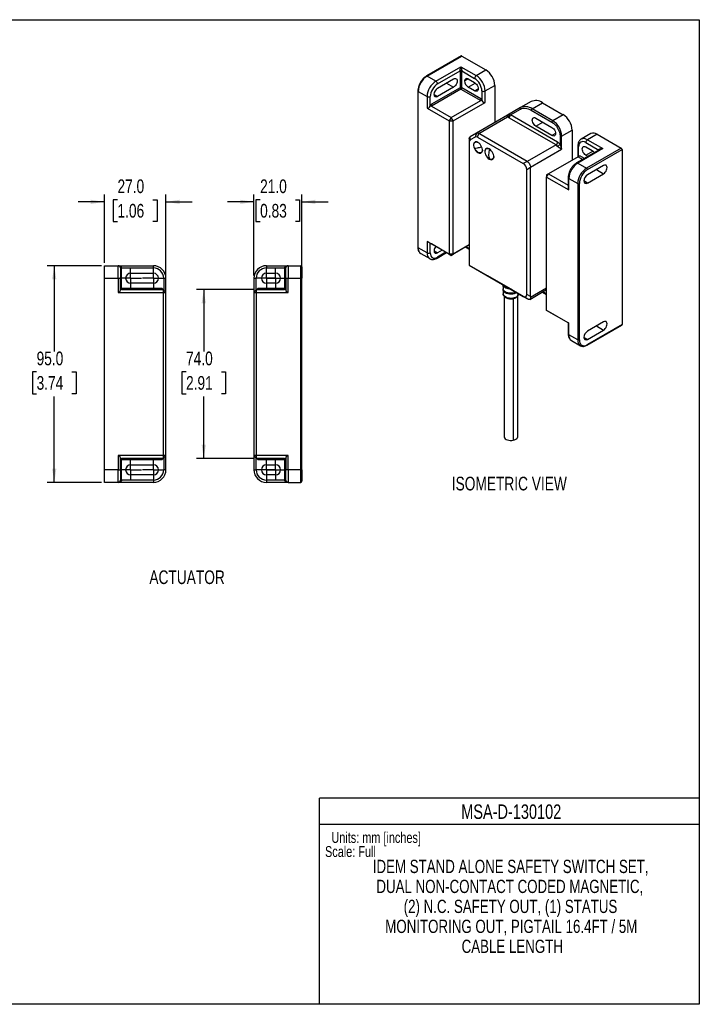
# Model space of a CAD drawing. Header units: millimetres. Extents: x 0 to 559, y 0 to 432.
# Tile 2 of 2: x 261 to 559, y 0 to 432. Entities that reach past the tile are written whole.
import ezdxf

# ---------------------------------------------------------------- set-up
doc = ezdxf.new("R2010")
doc.units = ezdxf.units.MM
doc.linetypes.add('CENTERX2', pattern=[20.32, 12.7, -2.54, 2.54, -2.54])
doc.layers.add('CENTER', color=40, linetype='CENTERX2')
doc.layers.add('DIMENSIONS', color=140, linetype='Continuous', lineweight=25)
doc.layers.add('TEXT', color=140, linetype='Continuous', lineweight=25)
doc.styles.add('SLDTEXTSTYLE0', font='TXT', dxfattribs={"width": 0.75})
doc.dimstyles.new('SLDDIMSTYLE1', dxfattribs={"dimtxt": 6, "dimasz": 6, "dimexe": 0, "dimexo": 0.0625, "dimgap": 1.5, "dimtad": 0, "dimtih": 1, "dimtoh": 1, "dimdec": 1, "dimrnd": 1e-09, "dimzin": 4, "dimdsep": 46, "dimtxsty": 'SLDTEXTSTYLE0', "dimsah": 1, "dimcen": 0.09, "dimadec": 0, "dimazin": 1, "dimtfac": 1, "dimtdec": 1, "dimtofl": 0, "dimtmove": 0, "dimatfit": 3, "dimfxl": 0, "dimfrac": 2, "dimtolj": 1, "dimtzin": 12, "dimarcsym": 0})
doc.dimstyles.new('SLDDIMSTYLE2', dxfattribs={"dimtxt": 6, "dimasz": 6, "dimexe": 0, "dimexo": 0.0625, "dimgap": 1.5, "dimtad": 0, "dimtih": 1, "dimtoh": 1, "dimdec": 1, "dimrnd": 1e-09, "dimzin": 4, "dimdsep": 46, "dimtxsty": 'SLDTEXTSTYLE0', "dimsah": 1, "dimcen": 0.09, "dimadec": 0, "dimazin": 1, "dimtfac": 1, "dimtdec": 1, "dimtmove": 0, "dimatfit": 0, "dimfxl": 0, "dimfrac": 2, "dimtolj": 1, "dimtzin": 12, "dimarcsym": 0})

# ---------------------------------------------------------------- blocks, each defined once
blk = doc.blocks.new('SW_NOTE_0')
at = {"layer": 'TEXT', "color": 0, "char_height": 6, "attachment_point": 1, "style": 'SLDTEXTSTYLE0'}
for s, insert in [('NOTES:', (0, 7.73)), ('1. DIMENSIONS CAN BE CHANGED BY MANUFACTURER WITHOUT NOTICE.', (4.5, -7.78)), ('2. DIMENSIONS DO NOT IMPLY TOLERANCE.', (4.5, -23.3))]:
    blk.add_mtext(s, dxfattribs=dict(at, insert=insert))
blk = doc.blocks.new('SW_NOTE_0_1')
at = {"layer": 'TEXT', "color": 0, "char_height": 5.8208, "attachment_point": 2, "style": 'SLDTEXTSTYLE0'}
for s, insert in [('IDEM STAND ALONE SAFETY SWITCH SET,', (72.21, 7.5)), ('DUAL NON-CONTACT CODED MAGNETIC,', (71.84, -1.26)), ('(2) N.C. SAFETY OUT, (1) STATUS', (72.14, -10.02)), ('MONITORING OUT, PIGTAIL 16.4FT / 5M', (72.49, -18.78)), ('CABLE LENGTH', (72.92, -27.54))]:
    blk.add_mtext(s, dxfattribs=dict(at, insert=insert))
blk = doc.blocks.new('_D_8')
at = {"layer": 'DIMENSIONS'}
for p, q in [((296.5, 323.91), (272.59, 323.91)), ((275.77, 323.91), (275.77, 286.27)), ((268.01, 277.3), (266.18, 277.3)), ((266.18, 277.3), (266.18, 267.77)), ((283.52, 277.3), (285.35, 277.3)), ((285.35, 277.3), (285.35, 267.77)), ((266.18, 267.77), (268.01, 267.77)), ((285.35, 267.77), (283.52, 267.77)), ((275.77, 228.91), (275.77, 266.55)), ((296.5, 228.91), (272.59, 228.91))]:
    blk.add_line(p, q, dxfattribs=at)
for points in [[(275.77, 323.91), (274.84, 317.91), (276.69, 317.91)], [(275.77, 228.91), (276.69, 234.91), (274.84, 234.91)]]:
    blk.add_solid(points, dxfattribs=at)
at = {"layer": 'DIMENSIONS', "char_height": 6, "attachment_point": 1, "style": 'SLDTEXTSTYLE0'}
for s, insert in [('95.0', (268.01, 286.25)), ('3.74', (268.01, 275.51))]:
    blk.add_mtext(s, dxfattribs=dict(at, insert=insert))
blk = doc.blocks.new('_D_9')
at = {"layer": 'DIMENSIONS'}
for p, q in [((297.77, 325.18), (297.77, 355.09)), ((324.77, 313.48), (324.77, 355.09)), ((297.77, 351.91), (286.23, 351.91)), ((303.51, 352.8), (301.68, 352.8)), ((301.68, 352.8), (301.68, 343.27)), ((319.02, 352.8), (320.85, 352.8)), ((320.85, 352.8), (320.85, 343.27)), ((324.77, 351.91), (336.3, 351.91)), ((301.68, 343.27), (303.51, 343.27)), ((320.85, 343.27), (319.02, 343.27))]:
    blk.add_line(p, q, dxfattribs=at)
for points in [[(297.77, 351.91), (291.77, 352.84), (291.77, 350.99)], [(324.77, 351.91), (330.77, 350.99), (330.77, 352.84)]]:
    blk.add_solid(points, dxfattribs=at)
at = {"layer": 'DIMENSIONS', "char_height": 6, "attachment_point": 1, "style": 'SLDTEXTSTYLE0'}
for s, insert in [('27.0', (303.51, 361.75)), ('1.06', (303.51, 351.01))]:
    blk.add_mtext(s, dxfattribs=dict(at, insert=insert))
blk = doc.blocks.new('SW_CENTERMARKSYMBOL_4')
at = {"layer": 'CENTER', "color": 0}
for p, q in [((0, 2.54), (0, 4.74)), ((-2.54, 0), (-4.74, 0)), ((0, 0), (-2.54, 0)), ((0, 0), (0, 2.54)), ((0, 0), (0, -2.54)), ((0, 0), (2.54, 0)), ((2.54, 0), (4.74, 0)), ((0, -2.54), (0, -4.74))]:
    blk.add_line(p, q, dxfattribs=at)
blk = doc.blocks.new('SW_CENTERMARKSYMBOL_5')
at = {"layer": 'CENTER', "color": 0}
for p, q in [((0, 2.54), (0, 4.74)), ((-2.54, 0), (-4.74, 0)), ((0, 0), (-2.54, 0)), ((0, 0), (0, 2.54)), ((0, 0), (0, -2.54)), ((0, 0), (2.54, 0)), ((2.54, 0), (4.74, 0)), ((0, -2.54), (0, -4.74))]:
    blk.add_line(p, q, dxfattribs=at)
blk = doc.blocks.new('SW_CENTERMARKSYMBOL_6')
at = {"layer": 'CENTER', "color": 0}
for p, q in [((0, 2.54), (0, 4.74)), ((-2.54, 0), (-4.74, 0)), ((0, 0), (-2.54, 0)), ((0, 0), (0, 2.54)), ((0, 0), (0, -2.54)), ((0, 0), (2.54, 0)), ((2.54, 0), (4.74, 0)), ((0, -2.54), (0, -4.74))]:
    blk.add_line(p, q, dxfattribs=at)
blk = doc.blocks.new('SW_CENTERMARKSYMBOL_7')
at = {"layer": 'CENTER', "color": 0}
for p, q in [((0, 2.54), (0, 4.74)), ((-2.54, 0), (-4.74, 0)), ((0, 0), (-2.54, 0)), ((0, 0), (0, 2.54)), ((0, 0), (0, -2.54)), ((0, 0), (2.54, 0)), ((2.54, 0), (4.74, 0)), ((0, -2.54), (0, -4.74))]:
    blk.add_line(p, q, dxfattribs=at)
blk = doc.blocks.new('_D_10')
at = {"layer": 'DIMENSIONS'}
for p, q in [((363.35, 319.68), (363.35, 355.09)), ((384.35, 321.88), (384.35, 355.09)), ((363.35, 351.91), (351.81, 351.91)), ((366.09, 352.8), (364.26, 352.8)), ((364.26, 352.8), (364.26, 343.27)), ((381.61, 352.8), (383.44, 352.8)), ((383.44, 352.8), (383.44, 343.27)), ((384.35, 351.91), (395.89, 351.91)), ((364.26, 343.27), (366.09, 343.27)), ((383.44, 343.27), (381.61, 343.27))]:
    blk.add_line(p, q, dxfattribs=at)
for points in [[(363.35, 351.91), (357.35, 352.84), (357.35, 350.99)], [(384.35, 351.91), (390.35, 350.99), (390.35, 352.84)]]:
    blk.add_solid(points, dxfattribs=at)
at = {"layer": 'DIMENSIONS', "char_height": 6, "attachment_point": 1, "style": 'SLDTEXTSTYLE0'}
for s, insert in [('21.0', (366.09, 361.75)), ('0.83', (366.09, 351.01))]:
    blk.add_mtext(s, dxfattribs=dict(at, insert=insert))
blk = doc.blocks.new('_D_11')
at = {"layer": 'DIMENSIONS'}
for p, q in [((363.28, 313.41), (338.17, 313.41)), ((341.35, 313.41), (341.35, 286.27)), ((333.59, 277.3), (331.76, 277.3)), ((331.76, 277.3), (331.76, 267.77)), ((349.11, 277.3), (350.94, 277.3)), ((350.94, 277.3), (350.94, 267.77)), ((331.76, 267.77), (333.59, 267.77)), ((350.94, 267.77), (349.11, 267.77)), ((341.35, 239.41), (341.35, 266.55)), ((363.28, 239.41), (338.17, 239.41))]:
    blk.add_line(p, q, dxfattribs=at)
for points in [[(341.35, 313.41), (340.43, 307.41), (342.27, 307.41)], [(341.35, 239.41), (342.27, 245.41), (340.43, 245.41)]]:
    blk.add_solid(points, dxfattribs=at)
at = {"layer": 'DIMENSIONS', "char_height": 6, "attachment_point": 1, "style": 'SLDTEXTSTYLE0'}
for s, insert in [('74.0', (333.59, 286.25)), ('2.91', (333.59, 275.51))]:
    blk.add_mtext(s, dxfattribs=dict(at, insert=insert))
blk = doc.blocks.new('SW_CENTERMARKSYMBOL_8')
at = {"layer": 'CENTER', "color": 0}
for p, q in [((0, 2.54), (0, 4.74)), ((-2.54, 0), (-4.74, 0)), ((0, 0), (-2.54, 0)), ((0, 0), (0, 2.54)), ((0, 0), (0, -2.54)), ((0, 0), (2.54, 0)), ((2.54, 0), (4.74, 0)), ((0, -2.54), (0, -4.74))]:
    blk.add_line(p, q, dxfattribs=at)
blk = doc.blocks.new('SW_CENTERMARKSYMBOL_9')
at = {"layer": 'CENTER', "color": 0}
for p, q in [((0, 2.54), (0, 4.74)), ((-2.54, 0), (-4.74, 0)), ((0, 0), (-2.54, 0)), ((0, 0), (0, 2.54)), ((0, 0), (0, -2.54)), ((0, 0), (2.54, 0)), ((2.54, 0), (4.74, 0)), ((0, -2.54), (0, -4.74))]:
    blk.add_line(p, q, dxfattribs=at)
blk = doc.blocks.new('SW_CENTERMARKSYMBOL_10')
at = {"layer": 'CENTER', "color": 0}
for p, q in [((0, 2.54), (0, 4.74)), ((-2.54, 0), (-4.74, 0)), ((0, 0), (-2.54, 0)), ((0, 0), (0, 2.54)), ((0, 0), (0, -2.54)), ((0, 0), (2.54, 0)), ((2.54, 0), (4.74, 0)), ((0, -2.54), (0, -4.74))]:
    blk.add_line(p, q, dxfattribs=at)
blk = doc.blocks.new('SW_CENTERMARKSYMBOL_11')
at = {"layer": 'CENTER', "color": 0}
for p, q in [((0, 2.54), (0, 4.74)), ((-2.54, 0), (-4.74, 0)), ((0, 0), (-2.54, 0)), ((0, 0), (0, 2.54)), ((0, 0), (0, -2.54)), ((0, 0), (2.54, 0)), ((2.54, 0), (4.74, 0)), ((0, -2.54), (0, -4.74))]:
    blk.add_line(p, q, dxfattribs=at)

msp = doc.modelspace()

# ---------------------------------------------------------------- linework, layer by layer
at = {"color": 7, "linetype": 'Continuous'}
for p, q in [((0, 431.8), (558.8, 431.8)), ((558.8, 431.8), (558.8, 0)), ((558.8, 0), (0, 0))]:
    msp.add_line(p, q, dxfattribs=at)
for p, q in [((454.3, 415.89), (439.1, 407.11)), ((439.35, 407.09), (454.55, 415.86)), ((454.55, 415.86), (465.16, 409.74)), ((443.24, 404.84), (454.2, 411.17)), ((454.2, 411.17), (460.91, 407.29)), ((443.24, 404.84), (439.35, 407.09)), ((443.94, 403.62), (453.84, 409.33)), ((453.84, 409.33), (453.84, 401.98)), ((454.55, 409.33), (460.21, 406.06)), ((454.55, 401.98), (454.55, 409.33)), ((460.91, 407.29), (465.16, 409.74)), ((453.84, 401.98), (441.26, 394.72)), ((443.94, 401.74), (451.01, 405.82)), ((451.01, 402.23), (443.94, 398.14)), ((447.9, 404.02), (451.01, 402.23)), ((462.89, 397.16), (454.55, 401.98)), ((455.82, 404.92), (457.38, 405.82)), ((457.38, 405.82), (460.21, 404.19)), ((457.38, 402.23), (460.47, 404.01)), ((460.21, 400.59), (457.38, 402.23)), ((464.8, 400.55), (469.05, 403)), ((469.05, 403), (469.05, 386.67)), ((435.31, 400.55), (435.31, 331.96)), ((435.46, 400.35), (439.35, 398.1)), ((435.46, 331.76), (435.46, 400.35)), ((439.35, 398.1), (439.35, 393.04)), ((440.76, 393.86), (440.76, 398.1)), ((454.2, 401.37), (441.26, 393.9)), ((442.39, 399.04), (443.94, 398.14)), ((454.2, 401.37), (462.89, 396.35)), ((460.21, 400.59), (461.76, 401.49)), ((463.39, 400.55), (463.39, 396.31)), ((464.8, 395.49), (464.8, 400.55)), ((439.35, 393.04), (449.1, 387.41)), ((441.26, 394.72), (440.76, 393.86)), ((441.26, 393.9), (449.95, 388.88)), ((449.95, 388.88), (462.89, 396.35)), ((450.8, 387.41), (464.8, 395.49)), ((462.89, 397.16), (463.39, 396.31)), ((480.41, 393.24), (474.64, 389.9)), ((485.01, 395.89), (480.41, 393.24)), ((485.41, 392.74), (490.01, 395.39)), ((490.01, 395.39), (499.1, 390.14)), ((449.95, 388.88), (449.1, 387.41)), ((450.8, 387.41), (449.95, 388.88)), ((474.64, 389.9), (460.99, 382.03)), ((461.99, 381.93), (474.68, 389.25)), ((474.61, 389.85), (474.64, 389.9)), ((474.64, 389.9), (474.74, 389.95)), ((495.92, 376.88), (475.2, 388.83)), ((475.91, 390.06), (480.31, 392.6)), ((496.62, 378.1), (475.91, 390.06)), ((485.06, 392.13), (494.15, 386.88)), ((494.5, 387.49), (485.41, 392.74)), ((487.08, 388.67), (494.15, 384.59)), ((499.1, 390.14), (494.5, 387.49)), ((449.1, 387.41), (449.1, 328.94)), ((449.1, 387.41), (450.8, 387.41)), ((450.8, 328.94), (450.8, 387.41)), ((487.08, 385.08), (490.19, 386.88)), ((494.15, 381), (487.08, 385.08)), ((460.97, 382.01), (458.31, 380.48)), ((458.31, 379.09), (458.31, 380.48)), ((460.47, 380.34), (458.31, 379.09)), ((460.97, 382.01), (460.47, 380.34)), ((461.53, 380.23), (462.03, 381.91)), ((461.53, 380.23), (481.55, 368.68)), ((483.24, 369.66), (462.03, 381.91)), ((495.7, 381.9), (494.15, 381)), ((497.68, 380.76), (497.68, 377.16)), ((498.39, 380.76), (502.99, 383.41)), ((498.39, 375.04), (498.39, 380.76)), ((502.99, 383.41), (502.99, 370.18)), ((511.2, 381.84), (506.95, 379.4)), ((513.95, 381.57), (509.7, 379.12)), ((513.95, 381.57), (524.55, 375.45)), ((457.87, 379.51), (457.87, 378.12)), ((457.87, 378.12), (457.87, 324.13)), ((460.73, 378.24), (460.44, 378.07)), ((495.92, 376.88), (483.33, 369.61)), ((505.52, 376.47), (505.52, 371.65)), ((505.81, 371.82), (505.81, 376.06)), ((509, 377.9), (514.65, 374.63)), ((509, 376.02), (511.83, 374.39)), ((509.7, 379.12), (516.42, 375.25)), ((461.83, 373.57), (461.69, 373.49)), ((463.07, 373.47), (463.26, 373.5)), ((463.09, 373.48), (463.38, 373.65)), ((465.68, 375.38), (465.39, 375.21)), ((484.74, 367.16), (498.39, 375.04)), ((505.6, 371.69), (492.66, 364.22)), ((515.17, 374.86), (504.96, 368.97)), ((516.42, 375.25), (505.46, 368.92)), ((505.6, 371.69), (507.64, 370.52)), ((508.35, 370.92), (506.31, 372.1)), ((509, 372.43), (512.09, 374.21)), ((509.98, 371.86), (509, 372.43)), ((524.55, 375.45), (509.35, 366.67)), ((509.7, 366.06), (524.91, 374.84)), ((514.65, 374.63), (514.71, 374.59)), ((514.65, 374.63), (514.65, 374.56)), ((524.91, 374.84), (524.91, 298.08)), ((466.78, 370.71), (466.64, 370.63)), ((468.02, 370.61), (468.21, 370.64)), ((468.04, 370.62), (468.33, 370.79)), ((483.24, 369.66), (481.55, 368.68)), ((483.05, 366.08), (484.74, 367.06)), ((484.74, 310.35), (484.74, 367.06)), ((505.46, 368.92), (509.35, 366.67)), ((516.77, 367.86), (509.7, 363.77)), ((483.05, 311.33), (483.05, 366.08)), ((491.81, 362.75), (492.66, 364.22)), ((492.66, 364.22), (491.81, 363.73)), ((491.81, 363.73), (491.81, 362.75)), ((491.81, 304.29), (491.81, 362.75)), ((491.81, 362.75), (501.57, 357.12)), ((492.66, 364.22), (501.28, 359.25)), ((509.7, 360.18), (516.77, 364.26)), ((513.66, 366.06), (516.77, 364.26)), ((501.28, 362.59), (501.28, 357.77)), ((501.57, 362.18), (505.46, 359.94)), ((501.57, 357.12), (501.57, 362.18)), ((505.46, 359.94), (505.46, 291.35)), ((506.17, 291.35), (506.17, 359.94)), ((509.7, 360.18), (508.15, 361.08)), ((449.1, 328.94), (439.35, 334.58)), ((439.35, 334.58), (439.35, 329.51)), ((440.76, 333.76), (441.26, 333.47)), ((440.76, 329.51), (440.76, 333.76)), ((449.95, 328.45), (441.26, 333.47)), ((441.26, 333.47), (441.26, 333.47)), ((457.87, 333.03), (449.95, 328.45)), ((457.87, 333.03), (450.8, 328.94)), ((439.35, 329.51), (435.46, 331.76)), ((436.6, 329.24), (440.49, 327)), ((442.39, 330.45), (443.94, 329.56)), ((443.74, 327.22), (447.91, 329.63)), ((445.99, 330.74), (443.94, 329.56)), ((447.62, 329.8), (443.94, 327.68)), ((450.8, 328.94), (449.1, 328.94)), ((449.1, 328.94), (449.95, 328.45)), ((449.95, 328.45), (450.8, 328.94)), ((456.24, 332.08), (457.87, 331.14)), ((457.87, 331.47), (456.53, 332.25)), ((297.77, 318.41), (297.77, 323.91)), ((297.77, 323.91), (303.77, 323.91)), ((303.77, 318.41), (303.77, 323.91)), ((303.77, 323.91), (319.27, 323.91)), ((319.27, 322.91), (319.27, 323.91)), ((368.85, 323.91), (368.85, 322.91)), ((368.85, 323.91), (378.35, 323.91)), ((378.35, 323.91), (378.35, 318.41)), ((378.35, 323.91), (383.85, 323.91)), ((383.85, 323.91), (383.85, 318.41)), ((457.87, 324.13), (481.55, 310.46)), ((457.87, 324.13), (465.65, 319.64)), ((304.77, 322.91), (305.27, 322.91)), ((305.27, 313.91), (305.27, 322.91)), ((305.27, 322.91), (319.27, 322.91)), ((309.27, 320.61), (319.27, 320.61)), ((368.85, 322.91), (376.85, 322.91)), ((368.85, 320.61), (372.85, 320.61)), ((376.85, 322.91), (376.85, 313.91)), ((376.85, 322.91), (377.35, 322.91)), ((297.77, 234.41), (297.77, 318.41)), ((297.77, 318.41), (303.77, 318.41)), ((303.77, 318.41), (304.77, 318.41)), ((303.77, 318.41), (303.77, 312.21)), ((304.77, 313.21), (304.77, 318.41)), ((319.27, 316.21), (309.27, 316.21)), ((323.77, 318.41), (323.77, 313.21)), ((323.77, 318.41), (324.77, 318.41)), ((324.77, 312.21), (324.77, 318.41)), ((363.35, 318.41), (364.35, 318.41)), ((363.35, 318.41), (363.35, 312.21)), ((364.35, 313.21), (364.35, 318.41)), ((372.85, 316.21), (368.85, 316.21)), ((377.35, 318.41), (378.35, 318.41)), ((377.35, 318.41), (377.35, 313.21)), ((378.35, 312.21), (378.35, 318.41)), ((378.35, 318.41), (383.85, 318.41)), ((383.85, 318.41), (384.35, 318.41)), ((383.85, 318.41), (383.85, 234.41)), ((384.35, 234.41), (384.35, 318.41)), ((476.91, 313.14), (466.01, 319.43)), ((483.54, 309.31), (469.96, 317.15)), ((469.96, 317.15), (476.68, 313.27)), ((472.65, 315.6), (472.7, 313.79)), ((303.77, 312.21), (323.57, 312.21)), ((305.27, 313.91), (304.77, 313.91)), ((305.27, 313.41), (305.27, 313.91)), ((323.07, 313.91), (305.27, 313.91)), ((305.27, 313.41), (323.57, 313.41)), ((323.57, 313.41), (323.07, 313.91)), ((323.57, 313.41), (323.57, 312.21)), ((324.77, 312.21), (323.57, 313.41)), ((323.57, 312.21), (323.57, 240.61)), ((323.57, 312.21), (324.77, 312.21)), ((324.77, 240.61), (324.77, 312.21)), ((364.55, 313.41), (363.35, 312.21)), ((363.35, 312.21), (364.55, 312.21)), ((363.35, 312.21), (363.35, 240.61)), ((364.55, 313.41), (365.05, 313.91)), ((364.55, 312.21), (364.55, 313.41)), ((364.55, 313.41), (376.85, 313.41)), ((364.55, 240.61), (364.55, 312.21)), ((364.55, 312.21), (378.35, 312.21)), ((376.85, 313.91), (365.05, 313.91)), ((377.35, 313.91), (376.85, 313.91)), ((376.85, 313.91), (376.85, 313.41)), ((472.71, 313.33), (472.76, 311.51)), ((473.72, 314.76), (473.77, 314.79)), ((476.68, 313.27), (476.68, 313.27)), ((479.11, 311.87), (479.08, 310.63)), ((479.48, 311.51), (479.48, 311.65)), ((484.74, 310.35), (483.05, 311.33)), ((484.43, 309.15), (491.81, 313.41)), ((491.81, 314.09), (484.76, 310.01)), ((489.99, 312.36), (491.81, 311.3)), ((491.81, 311.47), (490.14, 312.44)), ((473.12, 310.56), (473.12, 248.98)), ((477.17, 309.54), (477.17, 247.36)), ((479.12, 248.98), (479.12, 310.57)), ((481.55, 310.46), (483.66, 309.24)), ((501.57, 298.66), (491.81, 304.29)), ((492.66, 303.8), (491.81, 304.29)), ((501.28, 298.82), (492.66, 303.8)), ((501.28, 298.82), (501.28, 294)), ((501.57, 293.59), (501.57, 298.66)), ((516.77, 299.27), (509.7, 295.19)), ((524.91, 298.08), (509.7, 289.31)), ((509.6, 289.08), (524.8, 297.85)), ((509.7, 291.59), (516.77, 295.67)), ((513.66, 297.47), (516.77, 295.67)), ((505.46, 291.35), (501.57, 293.59)), ((502.68, 291.1), (502.71, 291.07)), ((502.71, 291.07), (506.6, 288.83)), ((509.7, 291.59), (508.15, 292.49)), ((506.6, 288.83), (506.84, 288.74)), ((506.6, 288.83), (506.8, 288.73)), ((323.57, 240.61), (303.77, 240.61)), ((303.77, 240.61), (303.77, 234.41)), ((304.77, 234.41), (304.77, 239.61)), ((304.77, 238.91), (305.27, 238.91)), ((323.57, 239.41), (305.27, 239.41)), ((305.27, 238.91), (305.27, 239.41)), ((305.27, 229.91), (305.27, 238.91)), ((305.27, 238.91), (323.07, 238.91)), ((323.07, 238.91), (323.57, 239.41)), ((324.77, 240.61), (323.57, 240.61)), ((323.57, 240.61), (323.57, 239.41)), ((323.57, 239.41), (324.77, 240.61)), ((323.77, 239.61), (323.77, 234.41)), ((324.77, 234.41), (324.77, 240.61)), ((363.35, 240.61), (364.55, 239.41)), ((364.55, 240.61), (363.35, 240.61)), ((363.35, 240.61), (363.35, 234.41)), ((364.35, 234.41), (364.35, 239.61)), ((378.35, 240.61), (364.55, 240.61)), ((364.55, 239.41), (364.55, 240.61)), ((376.85, 239.41), (364.55, 239.41)), ((365.05, 238.91), (364.55, 239.41)), ((365.05, 238.91), (376.85, 238.91)), ((376.85, 239.41), (376.85, 238.91)), ((376.85, 238.91), (377.35, 238.91)), ((376.85, 238.91), (376.85, 229.91)), ((377.35, 239.61), (377.35, 234.41)), ((378.35, 234.41), (378.35, 240.61)), ((303.77, 234.41), (297.77, 234.41)), ((297.77, 228.91), (297.77, 234.41)), ((303.77, 228.91), (303.77, 234.41)), ((303.77, 234.41), (304.77, 234.41)), ((309.27, 236.61), (319.27, 236.61)), ((324.77, 234.41), (323.77, 234.41)), ((363.35, 234.41), (364.35, 234.41)), ((368.85, 236.61), (372.85, 236.61)), ((378.35, 234.41), (377.35, 234.41)), ((378.35, 234.41), (378.35, 228.91)), ((383.85, 234.41), (378.35, 234.41)), ((383.85, 234.41), (383.85, 228.91)), ((384.35, 234.41), (383.85, 234.41)), ((303.77, 228.91), (297.77, 228.91)), ((319.27, 228.91), (303.77, 228.91)), ((305.27, 229.91), (304.77, 229.91)), ((319.27, 229.91), (305.27, 229.91)), ((319.27, 232.21), (309.27, 232.21)), ((319.27, 229.91), (319.27, 228.91)), ((372.85, 232.21), (368.85, 232.21)), ((376.85, 229.91), (368.85, 229.91)), ((368.85, 229.91), (368.85, 228.91)), ((378.35, 228.91), (368.85, 228.91)), ((377.35, 229.91), (376.85, 229.91)), ((378.35, 228.91), (383.85, 228.91))]:
    msp.add_line(p, q)
at = {"color": 140, "linetype": 'Continuous', "lineweight": 18}
msp.add_line((558.8, 0), (558.8, 90.42), dxfattribs=at)
at = {"color": 7, "linetype": 'Continuous', "lineweight": 18}
msp.add_line((558.8, 0), (318.87, 0), dxfattribs=at)
at = {"flags": 128}
for points in [[(451.01, 405.82), (451.42, 405.99), (451.79, 406.03), (452.11, 405.93), (452.36, 405.7), (452.52, 405.36), (452.57, 404.92), (452.52, 404.43), (452.36, 403.9), (452.11, 403.39), (451.79, 402.92), (451.42, 402.52), (451.01, 402.23)], [(460.21, 404.19), (460.61, 403.89), (460.98, 403.5), (461.31, 403.03), (461.55, 402.51), (461.71, 401.99), (461.76, 401.49), (461.71, 401.06), (461.55, 400.71), (461.31, 400.48), (460.98, 400.39), (460.61, 400.42), (460.21, 400.59)], [(487.08, 385.08), (486.67, 385.38), (486.3, 385.77), (485.98, 386.24), (485.73, 386.76), (485.57, 387.28), (485.52, 387.78), (485.57, 388.21), (485.73, 388.55), (485.98, 388.78), (486.3, 388.88), (486.67, 388.85), (487.08, 388.67)], [(494.15, 384.59), (494.55, 384.3), (494.93, 383.9), (495.25, 383.43), (495.49, 382.92), (495.65, 382.39), (495.7, 381.9), (495.65, 381.46), (495.49, 381.12), (495.25, 380.89), (494.93, 380.79), (494.55, 380.83), (494.15, 381)], [(461.69, 377.98), (461.23, 378.18), (460.79, 378.24), (460.4, 378.16), (460.09, 377.93), (459.87, 377.58), (459.76, 377.12), (459.76, 376.58), (459.87, 375.99), (460.09, 375.38), (460.4, 374.8), (460.79, 374.27), (461.23, 373.82), (461.69, 373.49)], [(460.2, 375.47), (460, 376.06), (459.9, 376.62), (459.91, 377.14), (460.02, 377.58), (460.24, 377.91), (460.54, 378.12), (460.92, 378.19), (461.34, 378.13), (461.73, 377.96)], [(460.55, 378.21), (460.52, 378.18), (460.42, 378.06)], [(461.69, 373.49), (462.16, 373.28), (462.59, 373.22), (462.98, 373.31), (463.29, 373.53), (463.51, 373.89), (463.62, 374.35), (463.62, 374.89), (463.51, 375.48), (463.29, 376.08), (462.98, 376.67), (462.59, 377.2), (462.16, 377.64), (461.69, 377.98)], [(509, 372.43), (508.59, 372.72), (508.22, 373.12), (507.9, 373.59), (507.65, 374.1), (507.49, 374.63), (507.44, 375.12), (507.49, 375.56), (507.65, 375.9), (507.9, 376.13), (508.22, 376.23), (508.59, 376.19), (509, 376.02)], [(463.64, 374.65), (463.62, 374.41), (463.5, 373.97), (463.29, 373.64), (462.98, 373.43), (462.61, 373.35), (462.18, 373.42), (461.73, 373.63), (461.29, 373.96), (460.87, 374.39), (460.5, 374.91), (460.2, 375.47)], [(466.64, 375.12), (466.18, 375.32), (465.74, 375.39), (465.35, 375.3), (465.04, 375.07), (464.82, 374.72), (464.71, 374.26), (464.71, 373.72), (464.82, 373.13), (465.04, 372.52), (465.35, 371.94), (465.74, 371.41), (466.18, 370.96), (466.64, 370.63)], [(466.71, 370.75), (466.26, 371.07), (465.84, 371.5), (465.47, 372.01), (465.17, 372.58), (464.96, 373.16), (464.85, 373.73), (464.85, 374.25), (464.96, 374.7), (465.17, 375.04), (465.47, 375.25), (465.84, 375.34), (466.26, 375.28), (466.71, 375.08)], [(465.49, 375.35), (465.46, 375.32), (465.37, 375.2)], [(466.64, 370.63), (467.11, 370.43), (467.54, 370.37), (467.93, 370.45), (468.24, 370.68), (468.46, 371.03), (468.57, 371.49), (468.57, 372.03), (468.46, 372.62), (468.24, 373.23), (467.93, 373.81), (467.54, 374.34), (467.11, 374.79), (466.64, 375.12)], [(468.59, 371.79), (468.57, 371.58), (468.46, 371.14), (468.25, 370.8), (467.95, 370.58), (467.58, 370.5), (467.16, 370.56), (466.71, 370.75)], [(516.77, 364.26), (517.18, 364.56), (517.55, 364.95), (517.87, 365.42), (518.12, 365.94), (518.28, 366.46), (518.33, 366.96), (518.28, 367.39), (518.12, 367.74), (517.87, 367.97), (517.55, 368.06), (517.18, 368.03), (516.77, 367.86)], [(478.33, 312.32), (478.22, 312.27), (477.62, 312.05), (476.94, 311.91), (476.24, 311.85), (475.52, 311.88), (474.83, 311.99), (474.2, 312.19), (473.66, 312.45), (473.22, 312.78), (472.9, 313.15), (472.73, 313.55), (472.7, 313.79)], [(472.71, 313.33), (472.72, 313.5), (472.73, 313.56)], [(478.72, 312.09), (478.21, 311.81), (477.61, 311.59), (476.94, 311.45), (476.24, 311.4), (475.52, 311.42), (474.84, 311.54), (474.21, 311.73), (473.66, 312), (473.23, 312.32), (472.91, 312.69), (472.74, 313.09), (472.71, 313.33)], [(479.08, 310.63), (478.69, 310.3), (478.19, 310.01), (477.59, 309.8), (476.93, 309.66), (476.23, 309.6), (475.53, 309.63), (474.86, 309.74), (474.24, 309.93), (473.7, 310.2), (473.27, 310.52), (472.96, 310.88), (472.79, 311.27), (472.76, 311.51)], [(478.61, 312.16), (478.17, 311.92), (477.58, 311.71), (476.93, 311.57), (476.23, 311.51), (475.54, 311.54), (474.86, 311.65), (474.25, 311.84), (473.71, 312.1), (473.28, 312.42), (472.97, 312.78), (472.8, 313.17), (472.77, 313.41)], [(473.71, 314.82), (473.68, 314.81), (473.66, 314.79)], [(516.77, 295.67), (517.18, 295.97), (517.55, 296.36), (517.87, 296.84), (518.12, 297.35), (518.28, 297.87), (518.33, 298.37), (518.28, 298.8), (518.12, 299.15), (517.87, 299.38), (517.55, 299.48), (517.18, 299.44), (516.77, 299.27)], [(473.12, 248.98), (473.14, 248.75), (473.31, 248.37), (473.61, 248.02), (474.04, 247.73), (474.58, 247.49), (475.19, 247.33), (475.85, 247.25), (476.52, 247.26), (477.17, 247.36)], [(477.17, 247.36), (477.77, 247.53), (478.28, 247.78), (478.69, 248.09), (478.97, 248.44), (479.1, 248.82), (479.12, 248.98)]]:
    msp.add_lwpolyline(points, dxfattribs=at)
for centre, radius, start, end in [((454.4, 415.66), 0.251, 54.3824, 114.3071), ((443.87, 399.99), 8.42, 122.4763, 177.5237), ((439.2, 406.89), 0.24, 52.7462, 115.9605), ((454.2, 408.65), 0.769, 62.6097, 117.3903), ((456.77, 405.07), 0.961, 50.7967, 189.214), ((461.74, 405.99), 1.54, 122.6055, 177.3945), ((456.39, 400.19), 8.42, 2.4764, 57.5236), ((460.64, 402.64), 8.42, 2.4764, 57.5236), ((447.75, 397.74), 8.42, 122.4763, 177.5237), ((445.76, 398.89), 3.38, 122.6055, 177.3945), ((442.41, 403.55), 1.54, 2.6055, 57.3945), ((454.2, 401.3), 0.769, 62.6097, 117.3903), ((454.61, 402.02), 0.768, 182.6055, 237.3945), ((453.78, 402.02), 0.768, 302.6055, 357.3945), ((459.2, 405.07), 3.38, 182.6055, 237.3945), ((435.56, 400.58), 0.251, 185.7086, 245.6241), ((440.05, 399.47), 1.54, 242.6097, 297.3903), ((443.34, 398.89), 0.961, 170.786, 309.2033), ((464.1, 401.92), 1.54, 242.6097, 297.3903), ((480.68, 392.86), 0.461, 126.3512, 215.1851), ((482.48, 388.65), 5.03, 54.3818, 114.314), ((487.08, 391.3), 5.03, 54.3818, 114.314), ((474.29, 390.49), 1.3, 287.0727, 341.4718), ((474.37, 390.13), 1.54, 302.6055, 357.3945), ((485.82, 392.09), 0.768, 122.6055, 177.3945), ((494.58, 383.05), 8.42, 2.4764, 57.5236), ((494.92, 386.84), 0.768, 122.6055, 177.3945), ((489.98, 380.39), 8.42, 2.4764, 57.5236), ((498.04, 381.44), 0.769, 242.6097, 297.3903), ((512.34, 379.33), 2.76, 54.3411, 114.3485), ((457.84, 392.92), 17.71, 281.6213, 288.0224), ((495.09, 378.17), 1.54, 302.6055, 357.3945), ((494.57, 374.65), 2.6, 37.9787, 58.8941), ((494.71, 379.55), 3.81, 300.1044, 321.2295), ((506.02, 376.52), 0.504, 186.1088, 245.5892), ((508.09, 376.87), 2.77, 54.3965, 113.7049), ((510.53, 377.83), 1.54, 122.6055, 177.3945), ((460.49, 379.45), 3.99, 265.9229, 283.3527), ((475.12, 372.61), 8.76, 163.6563, 179.3597), ((471.42, 372.61), 5.07, 178.8923, 201.561), ((510.2, 371.77), 3.08, 33.6542, 58.2404), ((524.14, 374.8), 0.768, 2.6055, 57.3945), ((509.98, 361.82), 8.42, 122.4764, 177.5236), ((505.17, 368.52), 0.491, 53.6426, 115.6687), ((513.87, 359.57), 8.42, 122.4764, 177.5236), ((511.53, 360.93), 3.38, 122.6055, 177.3945), ((508.94, 366.03), 0.768, 2.6055, 57.3945), ((501.77, 362.63), 0.492, 184.4849, 246.3519), ((505.81, 360.62), 0.769, 242.6097, 297.3903), ((509.1, 360.93), 0.961, 170.786, 309.2033), ((435.56, 331.99), 0.251, 185.6948, 245.6253), ((438.21, 331.49), 2.76, 174.3376, 234.3502), ((442.11, 329.24), 2.77, 174.3928, 233.7091), ((440.05, 330.88), 1.54, 242.6097, 297.3903), ((443.34, 330.3), 0.961, 170.786, 309.2033), ((445.76, 330.3), 3.37, 141.45, 177.344), ((303.77, 322.91), 1, 0, 90), ((319.27, 318.41), 5.5, 0, 90), ((368.85, 318.41), 5.5, 90, 180), ((378.35, 322.91), 1, 90, 180), ((383.85, 323.41), 0.5, 0, 90), ((443.44, 327.63), 0.505, 306.3695, 5.5616), ((309.27, 318.41), 2.2, 90, 270), ((319.27, 318.41), 2.2, 0, 90), ((368.85, 318.41), 2.2, 90, 270), ((372.85, 318.41), 2.2, 0, 90), ((319.27, 318.41), 2.2, 270, 0), ((372.85, 318.41), 2.2, 270, 0), ((475.46, 316.89), 3.09, 205.0014, 275.004), ((475.44, 317.01), 3.06, 209.0504, 270.955), ((475.33, 317.59), 3.21, 222.7264, 257.279), ((303.77, 313.21), 1, 270, 0), ((305.27, 313.91), 0.5, 180, 270), ((376.85, 313.91), 0.5, 270, 0), ((378.35, 313.21), 1, 180, 270), ((475.44, 317.69), 3.37, 228.7086, 257.7182), ((476.15, 316.54), 4.77, 232.3124, 297.4565), ((475.58, 317.66), 3.44, 228.1209, 258.9569), ((476.16, 316.28), 4.58, 230.9615, 299.1984), ((478.15, 311.58), 1.32, 314.6045, 357.3277), ((478.79, 310.63), 0.29, 317.8174, 0.2428), ((524.66, 298.06), 0.246, 305.0133, 6.2988), ((501.78, 294.05), 0.503, 185.6948, 245.6253), ((511.53, 292.34), 3.38, 122.6055, 177.3945), ((504.26, 293.29), 2.71, 173.5742, 234.1), ((508.14, 291.04), 2.69, 173.4667, 235.2211), ((505.81, 292.03), 0.769, 242.6097, 297.3903), ((509.1, 292.34), 0.961, 170.786, 309.2033), ((509.45, 289.28), 0.252, 305.7064, 5.6196), ((303.77, 239.61), 1, 0, 90), ((305.27, 238.91), 0.5, 90, 180), ((376.85, 238.91), 0.5, 0, 90), ((378.35, 239.61), 1, 90, 180), ((309.27, 234.41), 2.2, 90, 270), ((319.27, 234.41), 2.2, 0, 90), ((319.27, 234.41), 2.2, 270, 0), ((319.27, 234.41), 5.5, 270, 0), ((368.85, 234.41), 5.5, 180, 270), ((368.85, 234.41), 2.2, 90, 270), ((372.85, 234.41), 2.2, 0, 90), ((372.85, 234.41), 2.2, 270, 0), ((303.77, 229.91), 1, 270, 0), ((378.35, 229.91), 1, 180, 270), ((383.85, 229.41), 0.5, 270, 0)]:
    msp.add_arc(centre, radius, start, end)
for centre, major_axis, ratio, start_param, end_param in [((440.05, 394.27), (0.71, 1.22), 0.577335, 3.141633, 4.71243), ((441.61, 394.51), (0.354, 0.612), 0.577335, 1.570837, 3.141633), ((462.54, 396.96), (-0.354, 0.612), 0.577335, 3.141552, 4.712348), ((464.1, 396.72), (-0.71, 1.22), 0.577335, 1.570756, 3.141552), ((460.87, 381.96), (3, 1.73), 0.000073, 2.593522, 2.609562), ((462.15, 376.41), (-1.58, 3.98), 0.418138, 5.795949, 6.343978), ((464.41, 384), (3.78, 2.18), 0.000046, 2.698976, 2.715016), ((464.41, 384), (3.14, 1.25), 0.671527, 3.612933, 3.628973), ((460.87, 381.96), (2.65, 3.36), 0.41816, 2.638225, 2.654266), ((460.87, 375.67), (-2.65, 3.36), 0.41816, 6.222484, 6.770512), ((505.96, 371.9), (0.5, 0.289), 0.00007, 3.92695, 5.497747), ((480.05, 366.08), (1.5, 2.6), 0.999892, 5.236023, 6.28322), ((487.74, 370.53), (5.2, 0), 0.333297, 3.665191, 3.697908), ((487.74, 370.53), (2.6, 4.5), 0.333351, 2.585243, 2.617959), ((502.28, 358.34), (0.71, 1.22), 0.577335, 2.356235, 3.141633), ((440.05, 334.17), (1, -0.58), 0.00007, 0.785439, 2.356235), ((441.61, 333.27), (0.5, -0.289), 0.00007, 2.356235, 3.927031), ((466.94, 318.89), (1.78, -1.03), 0.000109, 3.899992, 4.161791), ((473.97, 314.83), (2.97, -1.72), 0.000039, 0.163086, 0.424886), ((477.39, 315.17), (0.44, 2.05), 0.25409, 3.059982, 3.093819), ((480.05, 314.79), (-2.6, 4.5), 0.333351, 2.618029, 3.665227), ((487.74, 310.35), (-1.5, 2.6), 0.999892, 1.047162, 1.158487), ((502.28, 298.25), (1, -0.58), 0.00007, 2.356235, 3.141633)]:
    msp.add_ellipse(centre, major_axis=major_axis, ratio=ratio, start_param=start_param, end_param=end_param)
for points, knots in [([(453.84, 409.33), (453.84, 409.35), (453.84, 409.39), (453.85, 409.46), (453.85, 409.54), (453.86, 409.62), (453.87, 409.75), (453.9, 409.96), (453.95, 410.21), (454, 410.48), (454.06, 410.72), (454.13, 410.96), (454.17, 411.09), (454.2, 411.17)], [0, 0, 0, 0, 0.033312, 0.067205, 0.102075, 0.138288, 0.176171, 0.284014, 0.4117, 0.543581, 0.702264, 0.824947, 1, 1, 1, 1]), ([(454.2, 411.17), (454.21, 411.13), (454.23, 411.07), (454.26, 410.98), (454.28, 410.89), (454.31, 410.81), (454.34, 410.67), (454.39, 410.48), (454.45, 410.21), (454.49, 409.96), (454.52, 409.74), (454.54, 409.57), (454.55, 409.44), (454.55, 409.37), (454.55, 409.33)], [0, 0, 0, 0, 0.076348, 0.144309, 0.203885, 0.255076, 0.297886, 0.456563, 0.588471, 0.716152, 0.824017, 0.886149, 0.944248, 1, 1, 1, 1]), ([(439.1, 407.11), (438.76, 406.89), (438.14, 406.47), (437.34, 405.64), (436.75, 404.85), (436.32, 404.14), (435.96, 403.43), (435.64, 402.6), (435.37, 401.6), (435.33, 400.92), (435.31, 400.55)], [0, 0, 0, 0, 0.167862, 0.310959, 0.429554, 0.52385, 0.609624, 0.717043, 0.847072, 1, 1, 1, 1]), ([(443.94, 403.62), (443.1, 403.13), (442.29, 402.27), (441.1, 400.21), (440.76, 399.08), (440.76, 398.1)], [0, 0, 0, 0, 0.5, 0.5, 1, 1, 1, 1]), ([(474.68, 389.25), (474.64, 389.33), (474.55, 389.5), (474.52, 389.73), (474.58, 389.81), (474.61, 389.85)], [0, 0, 0, 0, 0.25422, 0.575098, 1, 1, 1, 1]), ([(474.74, 389.95), (474.78, 389.97), (474.87, 390.02), (475.05, 390.06), (475.26, 390.09), (475.45, 390.08), (475.53, 390.08)], [0, 0, 0, 0, 0.188749, 0.424557, 0.747636, 1, 1, 1, 1]), ([(475.53, 390.08), (475.56, 390.07), (475.62, 390.07), (475.75, 390.06), (475.85, 390.06), (475.91, 390.06)], [0, 0, 0, 0, 0.25198, 0.585307, 1, 1, 1, 1]), ([(457.87, 379.55), (457.88, 379.66), (457.89, 379.76), (457.92, 379.95), (457.95, 380.03), (458.02, 380.19), (458.06, 380.26), (458.16, 380.38), (458.22, 380.43), (458.29, 380.46)], [0, 0, 0, 0, 0.25, 0.25, 0.5, 0.5, 0.75, 0.75, 1, 1, 1, 1]), ([(460.99, 382.03), (461.06, 382.07), (461.13, 382.09), (461.29, 382.12), (461.37, 382.13), (461.54, 382.11), (461.63, 382.09), (461.81, 382.03), (461.9, 381.98), (461.99, 381.93)], [0, 0, 0, 0, 0.25, 0.25, 0.5, 0.5, 0.75, 0.75, 1, 1, 1, 1]), ([(498.39, 375.04), (498.35, 375.06), (498.29, 375.09), (498.19, 375.15), (498.1, 375.19), (497.97, 375.26), (497.8, 375.35), (497.57, 375.49), (497.34, 375.63), (497.13, 375.78), (496.96, 375.91), (496.83, 376.02), (496.72, 376.14), (496.65, 376.21), (496.62, 376.25)], [0, 0, 0, 0, 0.078737, 0.146709, 0.203918, 0.250365, 0.38424, 0.499154, 0.63312, 0.748658, 0.819114, 0.883854, 0.943773, 1, 1, 1, 1]), ([(497.68, 377.16), (497.7, 377.13), (497.72, 377.06), (497.77, 376.95), (497.81, 376.83), (497.86, 376.7), (497.93, 376.53), (498.01, 376.31), (498.12, 375.99), (498.26, 375.55), (498.34, 375.23), (498.39, 375.04)], [0, 0, 0, 0, 0.040881, 0.086243, 0.136183, 0.19077, 0.250061, 0.365449, 0.500091, 0.702886, 1, 1, 1, 1]), ([(506.99, 379.4), (506.96, 379.39), (506.75, 379.3), (506.44, 379.02), (506.07, 378.59), (505.8, 378.08), (505.62, 377.5), (505.53, 376.96), (505.53, 376.6), (505.53, 376.47)], [0, 0, 0, 0, 0.032054, 0.205143, 0.370547, 0.54075, 0.715165, 0.89071, 1, 1, 1, 1]), ([(514.65, 374.63), (514.65, 374.65), (514.66, 374.69), (514.67, 374.75), (514.7, 374.81), (514.73, 374.87), (514.8, 374.95), (514.94, 375.06), (515.17, 375.16), (515.45, 375.23), (515.74, 375.27), (516.07, 375.28), (516.29, 375.26), (516.42, 375.25)], [0, 0, 0, 0, 0.033312, 0.067205, 0.102075, 0.138288, 0.176171, 0.284014, 0.4117, 0.543581, 0.702264, 0.824947, 1, 1, 1, 1]), ([(516.42, 375.25), (516.2, 375.21), (515.77, 375.15), (515.37, 374.96), (515.17, 374.86)], [0, 0, 0, 0, 0.506435, 1, 1, 1, 1]), ([(483.33, 369.61), (483.43, 369.56), (483.52, 369.5), (483.7, 369.35), (483.78, 369.26), (483.95, 369.08), (484.03, 368.98), (484.18, 368.77), (484.25, 368.66), (484.45, 368.32), (484.56, 368.08), (484.71, 367.61), (484.75, 367.38), (484.74, 367.16)], [0, 0, 0, 0, 0.125, 0.125, 0.25, 0.25, 0.375, 0.375, 0.5, 0.5, 0.75, 0.75, 1, 1, 1, 1]), ([(504.96, 368.96), (504.89, 368.92), (504.64, 368.78), (504.23, 368.47), (503.74, 368.05), (503.34, 367.62), (502.99, 367.2), (502.67, 366.76), (502.46, 366.42), (502.34, 366.23)], [0, 0, 0, 0, 0.069096, 0.24987, 0.421089, 0.585957, 0.705514, 0.830555, 1, 1, 1, 1]), ([(502.34, 366.23), (502.21, 365.98), (502.02, 365.63), (501.79, 365.1), (501.62, 364.64), (501.47, 364.09), (501.35, 363.53), (501.28, 363.02), (501.29, 362.71), (501.29, 362.59)], [0, 0, 0, 0, 0.209605, 0.295193, 0.436355, 0.581621, 0.736319, 0.896575, 1, 1, 1, 1]), ([(435.31, 331.96), (435.33, 331.66), (435.36, 331.06), (435.62, 330.3), (435.97, 329.72), (436.28, 329.49), (436.4, 329.4)], [0, 0, 0, 0, 0.271647, 0.546007, 0.822236, 1, 1, 1, 1]), ([(440.76, 329.51), (440.76, 328.54), (441.1, 327.8), (442.29, 327.11), (443.1, 327.19), (443.94, 327.68)], [0, 0, 0, 0, 0.5, 0.5, 1, 1, 1, 1]), ([(303.77, 323.91), (303.81, 323.91), (303.9, 323.91), (304.03, 323.9), (304.14, 323.88), (304.23, 323.86), (304.39, 323.83), (304.59, 323.76), (304.83, 323.63), (305.02, 323.47), (305.15, 323.31), (305.22, 323.17), (305.26, 323.04), (305.26, 322.95), (305.27, 322.91)], [0, 0, 0, 0, 0.076348, 0.144309, 0.203885, 0.255076, 0.297886, 0.456563, 0.588471, 0.716152, 0.824017, 0.886149, 0.944248, 1, 1, 1, 1]), ([(376.85, 322.91), (376.85, 322.94), (376.85, 322.99), (376.87, 323.06), (376.89, 323.14), (376.92, 323.21), (376.98, 323.33), (377.1, 323.47), (377.29, 323.63), (377.53, 323.76), (377.78, 323.84), (378.06, 323.9), (378.24, 323.91), (378.35, 323.91)], [0, 0, 0, 0, 0.033312, 0.067205, 0.102075, 0.138288, 0.176171, 0.284014, 0.4117, 0.543581, 0.702264, 0.824947, 1, 1, 1, 1]), ([(440.46, 327.02), (440.49, 327), (440.68, 326.87), (441.07, 326.74), (441.63, 326.64), (442.2, 326.66), (442.79, 326.79), (443.31, 326.98), (443.62, 327.16), (443.73, 327.23)], [0, 0, 0, 0, 0.032023, 0.205146, 0.370582, 0.540818, 0.715267, 0.890846, 1, 1, 1, 1]), ([(472.77, 311.54), (472.77, 311.47), (472.76, 311.26), (472.88, 310.92), (473.11, 310.55), (473.42, 310.23), (473.81, 309.96), (474.24, 309.74), (474.68, 309.59), (475.09, 309.49), (475.56, 309.42), (475.9, 309.41), (476.12, 309.4)], [0, 0, 0, 0, 0.059317, 0.16968, 0.282515, 0.39603, 0.506394, 0.610293, 0.71843, 0.798619, 0.872845, 1, 1, 1, 1]), ([(479.05, 310.49), (479.09, 310.54), (479.23, 310.69), (479.37, 310.98), (479.47, 311.27), (479.46, 311.44), (479.46, 311.48)], [0, 0, 0, 0, 0.172417, 0.526175, 0.889468, 1, 1, 1, 1]), ([(476.12, 309.4), (476.34, 309.41), (476.65, 309.42), (477.09, 309.49), (477.45, 309.56), (477.86, 309.69), (478.25, 309.86), (478.61, 310.08), (478.86, 310.27), (478.97, 310.41), (479, 310.44)], [0, 0, 0, 0, 0.1907225, 0.2681232, 0.3953101, 0.5253139, 0.6630493, 0.8051381, 0.9507213, 1, 1, 1, 1]), ([(483.66, 309.24), (483.64, 309.25), (483.6, 309.27), (483.56, 309.3), (483.54, 309.31)], [0, 0, 0, 0, 0.500611, 1, 1, 1, 1]), ([(484.76, 310.01), (484.77, 309.92), (484.77, 309.83), (484.75, 309.66), (484.73, 309.57), (484.68, 309.43), (484.65, 309.36), (484.56, 309.25), (484.52, 309.2), (484.41, 309.13), (484.36, 309.11), (484.23, 309.08), (484.17, 309.07), (483.97, 309.09), (483.82, 309.15), (483.66, 309.24)], [0, 0, 0, 0, 0.125, 0.125, 0.25, 0.25, 0.375, 0.375, 0.5, 0.5, 0.625, 0.625, 0.75, 0.75, 1, 1, 1, 1]), ([(501.29, 294), (501.28, 293.93), (501.28, 293.66), (501.33, 293.22), (501.46, 292.68), (501.66, 292.18), (501.95, 291.72), (502.28, 291.36), (502.55, 291.19), (502.67, 291.11)], [0, 0, 0, 0, 0.058194, 0.218138, 0.380037, 0.542966, 0.706437, 0.871299, 1, 1, 1, 1]), ([(506.84, 288.74), (506.98, 288.68), (507.33, 288.52), (508, 288.51), (508.79, 288.67), (509.33, 288.94), (509.6, 289.08)], [0, 0, 0, 0, 0.177732, 0.453971, 0.728342, 1, 1, 1, 1]), ([(305.27, 229.91), (305.27, 229.89), (305.26, 229.84), (305.25, 229.76), (305.23, 229.69), (305.2, 229.61), (305.14, 229.5), (305.02, 229.35), (304.83, 229.2), (304.59, 229.07), (304.34, 228.98), (304.06, 228.92), (303.87, 228.92), (303.77, 228.91)], [0, 0, 0, 0, 0.033312, 0.067205, 0.102075, 0.138288, 0.176171, 0.284014, 0.4117, 0.543581, 0.702264, 0.824947, 1, 1, 1, 1]), ([(378.35, 228.91), (378.3, 228.91), (378.21, 228.92), (378.09, 228.93), (377.98, 228.94), (377.88, 228.96), (377.73, 229), (377.53, 229.07), (377.29, 229.2), (377.1, 229.35), (376.97, 229.51), (376.9, 229.66), (376.86, 229.79), (376.85, 229.87), (376.85, 229.91)], [0, 0, 0, 0, 0.076348, 0.144309, 0.203885, 0.255076, 0.297886, 0.456563, 0.588471, 0.716152, 0.824017, 0.886149, 0.944248, 1, 1, 1, 1])]:
    msp.add_open_spline(points, degree=3, knots=knots)
for points in [[(463.39, 400.55), (463.39, 402.58), (461.96, 405.05), (460.21, 406.06)], [(480.31, 392.6), (481.57, 393.33), (483.27, 393.16), (485.06, 392.13)], [(474.68, 389.25), (474.81, 389.1), (474.99, 388.96), (475.2, 388.83)], [(494.15, 386.88), (496.1, 385.75), (497.68, 383.01), (497.68, 380.76)], [(497.68, 377.16), (497.36, 377.56), (496.99, 377.89), (496.62, 378.1)], [(509, 377.9), (507.24, 378.91), (505.81, 378.09), (505.81, 376.06)], [(509.7, 366.06), (507.75, 364.93), (506.17, 362.19), (506.17, 359.94)], [(304.77, 322.91), (304.77, 322.91), (304.77, 320.9), (304.77, 318.41)], [(323.77, 318.41), (323.77, 320.9), (321.75, 322.91), (319.27, 322.91)], [(368.85, 322.91), (366.37, 322.91), (364.35, 320.9), (364.35, 318.41)], [(377.35, 318.41), (377.35, 320.9), (377.35, 322.91), (377.35, 322.91)], [(384.35, 323.41), (384.35, 323.41), (384.35, 321.17), (384.35, 318.41)], [(506.17, 291.35), (506.17, 289.09), (507.75, 288.18), (509.7, 289.31)], [(304.77, 234.41), (304.77, 231.93), (304.77, 229.91), (304.77, 229.91)], [(319.27, 229.91), (321.75, 229.91), (323.77, 231.93), (323.77, 234.41)], [(364.35, 234.41), (364.35, 231.93), (366.37, 229.91), (368.85, 229.91)], [(377.35, 229.91), (377.35, 229.91), (377.35, 231.93), (377.35, 234.41)], [(384.35, 234.41), (384.35, 231.65), (384.35, 229.41), (384.35, 229.41)]]:
    msp.add_open_spline(points, degree=3)
at = {"layer": 'TEXT'}
for p, q in [((558.8, 90.42), (392.18, 90.42)), ((392.18, 0), (392.18, 90.42)), ((392.18, 78.99), (558.8, 78.99)), ((558.8, 0), (392.18, 0))]:
    msp.add_line(p, q, dxfattribs=at)

# ---------------------------------------------------------------- block references
at = {"layer": 'CENTER'}
for name, p in [('SW_CENTERMARKSYMBOL_4', (309.27, 318.41)), ('SW_CENTERMARKSYMBOL_5', (319.27, 318.41)), ('SW_CENTERMARKSYMBOL_10', (368.85, 318.41)), ('SW_CENTERMARKSYMBOL_11', (372.85, 318.41)), ('SW_CENTERMARKSYMBOL_6', (309.27, 234.41)), ('SW_CENTERMARKSYMBOL_7', (319.27, 234.41)), ('SW_CENTERMARKSYMBOL_8', (368.85, 234.41)), ('SW_CENTERMARKSYMBOL_9', (372.85, 234.41))]:
    msp.add_blockref(name, p, dxfattribs=at)
at = {"layer": 'TEXT'}
for name, p in [('SW_NOTE_0_1', (403.81, 55.88)), ('SW_NOTE_0', (12.4, 39.18))]:
    msp.add_blockref(name, p, dxfattribs=at)

# ---------------------------------------------------------------- texts
at = {"layer": 'TEXT', "style": 'SLDTEXTSTYLE0'}
for s, insert, char_height, attachment_point in [('ISOMETRIC VIEW', (450.19, 231.36), 6, 1), ('ACTUATOR', (317.5, 190.3), 6, 1), ('MSA-D-130102', (476.27, 87.66), 6.35, 2), ('Units: mm [inches]', (397.37, 75.53), 4.7625, 1), ('Scale: Full', (394.58, 69.37), 4.7625, 1)]:
    msp.add_mtext(s, dxfattribs=dict(at, insert=insert, char_height=char_height, attachment_point=attachment_point))

# ---------------------------------------------------------------- dimensions: what is measured, and where the dimension line sits
at = {"layer": 'DIMENSIONS'}
dim = msp.add_linear_dim(base=(324.77, 351.91), p1=(297.77, 323.91), p2=(324.77, 312.21), dimstyle='SLDDIMSTYLE2', dxfattribs=at)
dim.commit()
dim.dimension.update_dxf_attribs({"geometry": '_D_9', "text_midpoint": (311.27, 351.91), "dimtype": 160})
for base, p1, p2, angle, dimstyle, picture, middle in [((384.35, 351.91), (363.35, 318.41), (384.35, 320.61), 0, 'SLDDIMSTYLE2', '_D_10', (373.85, 351.91)), ((275.77, 228.91), (297.77, 323.91), (297.77, 228.91), 90, 'SLDDIMSTYLE1', '_D_8', (275.77, 276.41)), ((341.35, 239.41), (364.55, 313.41), (364.55, 239.41), 90, 'SLDDIMSTYLE1', '_D_11', (341.35, 276.41))]:
    dim = msp.add_linear_dim(base=base, p1=p1, p2=p2, angle=angle, dimstyle=dimstyle, dxfattribs=at)
    dim.commit()
    dim.dimension.update_dxf_attribs({"geometry": picture, "text_midpoint": middle, "dimtype": 160})

doc.saveas('drawing.dxf')
